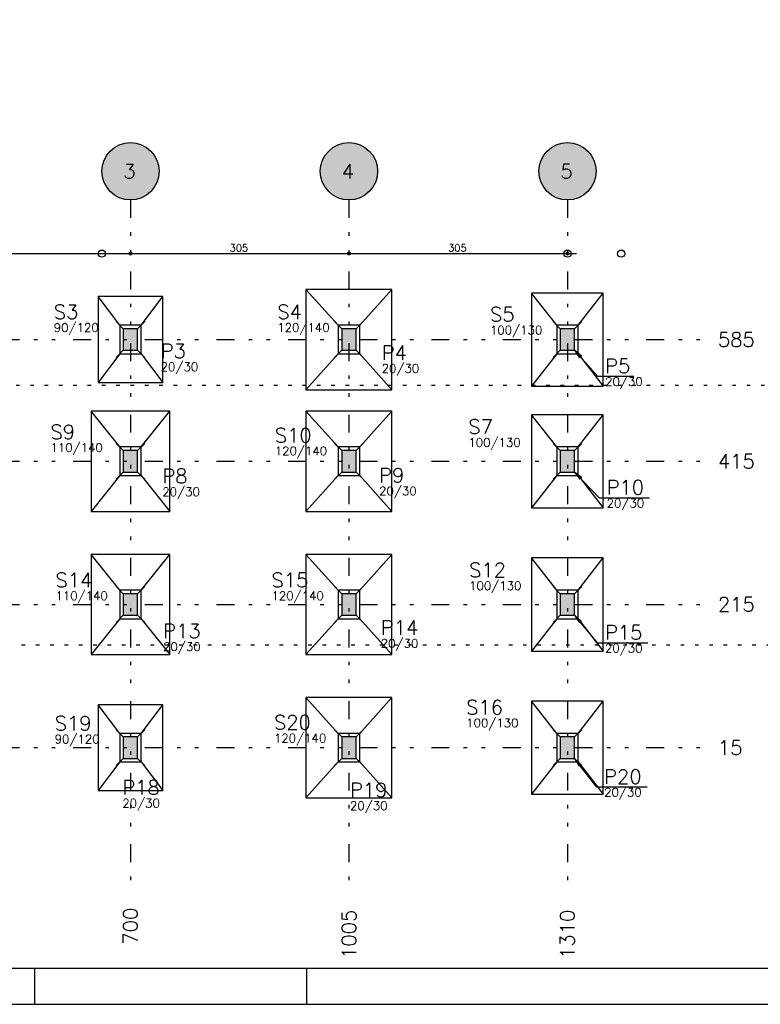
# Model space of a CAD drawing. Extents: x 0 to 84.1, y 0 to 59.4.
# Tile 2 of 9: x 20.6 to 41.3, y 0 to 27.5. Entities that reach past the tile are written whole.
import ezdxf

# ---------------------------------------------------------------- set-up
doc = ezdxf.new("R2010")
doc.units = 0
doc.header["$MEASUREMENT"] = 0
doc.linetypes.add('ESTILO_TQS_0002', pattern=[0.4, 0.1, -0.3])
doc.linetypes.add('ESTILO_TQS_0004', pattern=[2, 0.5, -0.4, 0.1, -0.4, 0.1, -0.5])
for name, color, linetype in [('1', 1, 'CONTINUOUS'), ('2', 2, 'CONTINUOUS'), ('3', 3, 'CONTINUOUS'), ('6', 6, 'CONTINUOUS'), ('9', 9, 'CONTINUOUS')]:
    doc.layers.add(name, color=color, linetype=linetype)
doc.styles.get("Standard").update_dxf_attribs({"font": 'ROMANS.SHX'})

msp = doc.modelspace()

# ---------------------------------------------------------------- linework, layer by layer
at = {"layer": '1', "linetype": 'ESTILO_TQS_0004'}
for p, q in [((23.68005, 22.46895), (23.68005, 3.26895)), ((29.78005, 22.46895), (29.78005, 3.26895)), ((35.88005, 22.46895), (35.88005, 3.26895)), ((6.08005, 18.56895), (39.68005, 18.56895)), ((6.08005, 15.16895), (39.68005, 15.16895)), ((6.08005, 11.16895), (39.68005, 11.16895)), ((6.08005, 7.16895), (39.68005, 7.16895))]:
    msp.add_line(p, q, dxfattribs=at)
at = {"layer": '1', "linetype": 'Continuous'}
for p, q in [((12.63005, 20.96895), (23.93005, 20.96895)), ((23.43005, 20.96895), (30.03005, 20.96895)), ((23.68005, 20.96895), (23.68005, 20.96895)), ((23.68005, 20.96895), (23.68005, 20.96895)), ((29.53005, 20.96895), (36.13005, 20.96895)), ((29.78005, 20.96895), (29.78005, 20.96895)), ((29.78005, 20.96895), (29.78005, 20.96895)), ((35.88005, 20.96895), (35.88005, 20.96895)), ((23.48005, 18.86895), (23.28005, 19.06895)), ((23.88005, 18.86895), (24.08005, 19.06895)), ((29.58005, 18.86895), (29.38005, 19.06895)), ((29.98005, 18.86895), (30.18005, 19.06895)), ((35.68005, 18.86895), (35.48005, 19.06895)), ((36.08005, 18.86895), (36.28005, 19.06895)), ((23.68005, 18.56895), (23.68005, 18.56895)), ((23.68005, 18.56895), (23.68005, 18.56895)), ((29.78005, 18.56895), (29.78005, 18.56895)), ((29.78005, 18.56895), (29.78005, 18.56895)), ((35.88005, 18.56895), (35.88005, 18.56895)), ((35.88005, 18.56895), (35.88005, 18.56895)), ((23.48005, 18.26895), (23.28005, 18.06895)), ((23.88005, 18.26895), (24.08005, 18.06895)), ((29.58005, 18.26895), (29.38005, 18.06895)), ((29.98005, 18.26895), (30.18005, 18.06895)), ((35.68005, 18.26895), (35.48005, 18.06895)), ((36.08005, 18.26895), (36.28005, 18.06895)), ((23.48005, 15.46895), (23.28005, 15.66895)), ((23.88005, 15.46895), (24.08005, 15.66895)), ((29.58005, 15.46895), (29.38005, 15.66895)), ((29.98005, 15.46895), (30.18005, 15.66895)), ((35.68005, 15.46895), (35.48005, 15.66895)), ((36.08005, 15.46895), (36.28005, 15.66895)), ((23.68005, 15.16895), (23.68005, 15.16895)), ((23.68005, 15.16895), (23.68005, 15.16895)), ((29.78005, 15.16895), (29.78005, 15.16895)), ((29.78005, 15.16895), (29.78005, 15.16895)), ((35.88005, 15.16895), (35.88005, 15.16895)), ((35.88005, 15.16895), (35.88005, 15.16895)), ((23.48005, 14.86895), (23.28005, 14.66895)), ((23.88005, 14.86895), (24.08005, 14.66895)), ((29.58005, 14.86895), (29.38005, 14.66895)), ((29.98005, 14.86895), (30.18005, 14.66895)), ((35.68005, 14.86895), (35.48005, 14.66895)), ((36.08005, 14.86895), (36.28005, 14.66895)), ((23.48005, 11.46895), (23.28005, 11.66895)), ((23.88005, 11.46895), (24.08005, 11.66895)), ((29.58005, 11.46895), (29.38005, 11.66895)), ((29.98005, 11.46895), (30.18005, 11.66895)), ((35.68005, 11.46895), (35.48005, 11.66895)), ((36.08005, 11.46895), (36.28005, 11.66895)), ((23.68005, 11.16895), (23.68005, 11.16895)), ((23.68005, 11.16895), (23.68005, 11.16895)), ((29.78005, 11.16895), (29.78005, 11.16895)), ((29.78005, 11.16895), (29.78005, 11.16895)), ((35.88005, 11.16895), (35.88005, 11.16895)), ((35.88005, 11.16895), (35.88005, 11.16895)), ((23.48005, 10.86895), (23.28005, 10.66895)), ((23.88005, 10.86895), (24.08005, 10.66895)), ((29.58005, 10.86895), (29.38005, 10.66895)), ((29.98005, 10.86895), (30.18005, 10.66895)), ((35.68005, 10.86895), (35.48005, 10.66895)), ((36.08005, 10.86895), (36.28005, 10.66895)), ((23.48005, 7.46895), (23.28005, 7.66895)), ((23.88005, 7.46895), (24.08005, 7.66895)), ((29.58005, 7.46895), (29.38005, 7.66895)), ((29.98005, 7.46895), (30.18005, 7.66895)), ((35.68005, 7.46895), (35.48005, 7.66895)), ((36.08005, 7.46895), (36.28005, 7.66895)), ((23.68005, 7.16895), (23.68005, 7.16895)), ((23.68005, 7.16895), (23.68005, 7.16895)), ((29.78005, 7.16895), (29.78005, 7.16895)), ((29.78005, 7.16895), (29.78005, 7.16895)), ((35.88005, 7.16895), (35.88005, 7.16895)), ((35.88005, 7.16895), (35.88005, 7.16895)), ((23.48005, 6.86895), (23.28005, 6.66895)), ((23.88005, 6.86895), (24.08005, 6.66895)), ((29.58005, 6.86895), (29.38005, 6.66895)), ((29.98005, 6.86895), (30.18005, 6.66895)), ((35.68005, 6.86895), (35.48005, 6.66895)), ((36.08005, 6.86895), (36.28005, 6.66895))]:
    msp.add_line(p, q, dxfattribs=at)
for points in [[(30.98005, 19.96895), (28.58005, 19.96895)], [(28.58005, 19.96895), (28.58005, 17.16895)], [(29.48005, 18.96895), (28.58005, 19.96895)], [(30.08005, 18.96895), (30.98005, 19.96895)], [(30.98005, 17.16895), (30.98005, 19.96895)], [(36.88005, 19.86895), (34.88005, 19.86895)], [(34.88005, 19.86895), (34.88005, 17.26895)], [(35.58005, 18.96895), (34.88005, 19.86895)], [(36.18005, 18.96895), (36.88005, 19.86895)], [(36.88005, 17.26895), (36.88005, 19.86895)], [(24.58005, 19.76895), (22.78005, 19.76895)], [(22.78005, 19.76895), (22.78005, 17.36895)], [(23.38005, 18.96895), (22.78005, 19.76895)], [(23.98005, 18.96895), (24.58005, 19.76895)], [(24.58005, 17.36895), (24.58005, 19.76895)], [(23.38005, 18.16895), (23.98005, 18.16895), (23.98005, 18.96895), (23.38005, 18.96895), (23.38005, 18.16895)], [(29.48005, 18.16895), (30.08005, 18.16895), (30.08005, 18.96895), (29.48005, 18.96895), (29.48005, 18.16895)], [(35.58005, 18.16895), (36.18005, 18.16895), (36.18005, 18.96895), (35.58005, 18.96895), (35.58005, 18.16895)], [(23.38005, 18.16895), (22.78005, 17.36895)], [(23.98005, 18.16895), (24.58005, 17.36895)], [(29.48005, 18.16895), (28.58005, 17.16895)], [(30.08005, 18.16895), (30.98005, 17.16895)], [(35.58005, 18.16895), (34.88005, 17.26895)], [(37.732218, 17.532855), (36.732218, 17.532855), (36.08005, 18.26895), (36.268843, 18.105068), (36.08005, 18.26895), (36.219995, 18.061789)], [(36.18005, 18.16895), (36.88005, 17.26895)], [(22.78005, 17.36895), (24.58005, 17.36895)], [(28.58005, 17.16895), (30.98005, 17.16895)], [(34.88005, 17.26895), (36.88005, 17.26895)], [(24.78005, 16.56895), (22.58005, 16.56895)], [(22.58005, 16.56895), (22.58005, 13.76895)], [(23.38005, 15.56895), (22.58005, 16.56895)], [(23.98005, 15.56895), (24.78005, 16.56895)], [(24.78005, 13.76895), (24.78005, 16.56895)], [(30.98005, 16.56895), (28.58005, 16.56895)], [(28.58005, 16.56895), (28.58005, 13.76895)], [(29.48005, 15.56895), (28.58005, 16.56895)], [(30.08005, 15.56895), (30.98005, 16.56895)], [(30.98005, 13.76895), (30.98005, 16.56895)], [(36.88005, 16.46895), (34.88005, 16.46895)], [(34.88005, 16.46895), (34.88005, 13.86895)], [(35.58005, 15.56895), (34.88005, 16.46895)], [(36.18005, 15.56895), (36.88005, 16.46895)], [(36.88005, 13.86895), (36.88005, 16.46895)], [(23.38005, 14.76895), (23.98005, 14.76895), (23.98005, 15.56895), (23.38005, 15.56895), (23.38005, 14.76895)], [(29.48005, 14.76895), (30.08005, 14.76895), (30.08005, 15.56895), (29.48005, 15.56895), (29.48005, 14.76895)], [(35.58005, 14.76895), (36.18005, 14.76895), (36.18005, 15.56895), (35.58005, 15.56895), (35.58005, 14.76895)], [(38.173746, 14.138612), (36.773746, 14.138612), (36.08005, 14.86895), (36.274408, 14.711708), (36.08005, 14.86895), (36.227088, 14.666763)], [(23.38005, 14.76895), (22.58005, 13.76895)], [(23.98005, 14.76895), (24.78005, 13.76895)], [(29.48005, 14.76895), (28.58005, 13.76895)], [(30.08005, 14.76895), (30.98005, 13.76895)], [(35.58005, 14.76895), (34.88005, 13.86895)], [(36.18005, 14.76895), (36.88005, 13.86895)], [(22.58005, 13.76895), (24.78005, 13.76895)], [(28.58005, 13.76895), (30.98005, 13.76895)], [(34.88005, 13.86895), (36.88005, 13.86895)], [(24.78005, 12.56895), (22.58005, 12.56895)], [(22.58005, 12.56895), (22.58005, 9.76895)], [(23.38005, 11.56895), (22.58005, 12.56895)], [(23.98005, 11.56895), (24.78005, 12.56895)], [(24.78005, 9.76895), (24.78005, 12.56895)], [(30.98005, 12.56895), (28.58005, 12.56895)], [(28.58005, 12.56895), (28.58005, 9.76895)], [(29.48005, 11.56895), (28.58005, 12.56895)], [(30.08005, 11.56895), (30.98005, 12.56895)], [(30.98005, 9.76895), (30.98005, 12.56895)], [(36.88005, 12.46895), (34.88005, 12.46895)], [(34.88005, 12.46895), (34.88005, 9.86895)], [(35.58005, 11.56895), (34.88005, 12.46895)], [(36.18005, 11.56895), (36.88005, 12.46895)], [(36.88005, 9.86895), (36.88005, 12.46895)], [(23.38005, 10.76895), (23.98005, 10.76895), (23.98005, 11.56895), (23.38005, 11.56895), (23.38005, 10.76895)], [(29.48005, 10.76895), (30.08005, 10.76895), (30.08005, 11.56895), (29.48005, 11.56895), (29.48005, 10.76895)], [(35.58005, 10.76895), (36.18005, 10.76895), (36.18005, 11.56895), (35.58005, 11.56895), (35.58005, 10.76895)], [(23.38005, 10.76895), (22.58005, 9.76895)], [(23.98005, 10.76895), (24.78005, 9.76895)], [(29.48005, 10.76895), (28.58005, 9.76895)], [(30.08005, 10.76895), (30.98005, 9.76895)], [(35.58005, 10.76895), (34.88005, 9.86895)], [(38.127216, 10.08708), (36.727216, 10.08708), (36.08005, 10.86895), (36.263231, 10.698818), (36.08005, 10.86895), (36.212955, 10.657205)], [(36.18005, 10.76895), (36.88005, 9.86895)], [(22.58005, 9.76895), (24.78005, 9.76895)], [(28.58005, 9.76895), (30.98005, 9.76895)], [(34.88005, 9.86895), (36.88005, 9.86895)], [(30.98005, 8.56895), (28.58005, 8.56895)], [(28.58005, 8.56895), (28.58005, 5.76895)], [(29.48005, 7.56895), (28.58005, 8.56895)], [(30.08005, 7.56895), (30.98005, 8.56895)], [(30.98005, 5.76895), (30.98005, 8.56895)], [(24.58005, 8.36895), (22.78005, 8.36895)], [(22.78005, 8.36895), (22.78005, 5.96895)], [(23.38005, 7.56895), (22.78005, 8.36895)], [(23.98005, 7.56895), (24.58005, 8.36895)], [(24.58005, 5.96895), (24.58005, 8.36895)], [(36.88005, 8.46895), (34.88005, 8.46895)], [(34.88005, 8.46895), (34.88005, 5.86895)], [(35.58005, 7.56895), (34.88005, 8.46895)], [(36.18005, 7.56895), (36.88005, 8.46895)], [(36.88005, 5.86895), (36.88005, 8.46895)], [(23.38005, 6.76895), (23.98005, 6.76895), (23.98005, 7.56895), (23.38005, 7.56895), (23.38005, 6.76895)], [(29.48005, 6.76895), (30.08005, 6.76895), (30.08005, 7.56895), (29.48005, 7.56895), (29.48005, 6.76895)], [(35.58005, 6.76895), (36.18005, 6.76895), (36.18005, 7.56895), (35.58005, 7.56895), (35.58005, 6.76895)], [(23.38005, 6.76895), (22.78005, 5.96895)], [(23.98005, 6.76895), (24.58005, 5.96895)], [(29.48005, 6.76895), (28.58005, 5.76895)], [(30.08005, 6.76895), (30.98005, 5.76895)], [(35.58005, 6.76895), (34.88005, 5.86895)], [(38.104321, 6.06173), (36.704321, 6.06173), (36.08005, 6.86895), (36.257495, 6.692844), (36.08005, 6.86895), (36.205869, 6.652918)], [(36.18005, 6.76895), (36.88005, 5.86895)], [(22.78005, 5.96895), (24.58005, 5.96895)], [(34.88005, 5.86895), (36.88005, 5.86895)], [(28.58005, 5.76895), (30.98005, 5.76895)]]:
    msp.add_lwpolyline(points, dxfattribs=at)
for centre, radius in [((22.88005, 20.96895), 0.1), ((23.68005, 20.96895), 0.04), ((23.68005, 20.96895), 0.04), ((23.68005, 20.96895), 0.02), ((23.68005, 20.96895), 0.02), ((29.78005, 20.96895), 0.04), ((29.78005, 20.96895), 0.04), ((29.78005, 20.96895), 0.02), ((29.78005, 20.96895), 0.02), ((35.88005, 20.96895), 0.1), ((35.88005, 20.96895), 0.04), ((35.88005, 20.96895), 0.02), ((37.38005, 20.96895), 0.1)]:
    msp.add_circle(centre, radius, dxfattribs=at)
at = {"layer": '2', "linetype": 'Continuous'}
for p, q in [((21, 1), (21, 0)), ((28.600006, 0), (28.600006, 1)), ((0, 0), (84.100006, 0))]:
    msp.add_line(p, q, dxfattribs=at)
msp.add_lwpolyline([(83.100006, 1), (2.5, 1), (2.5, 58.400002), (83.100006, 58.400002), (83.100006, 1)], dxfattribs=at)
for centre in [(23.68005, 23.26895), (29.78005, 23.26895), (35.88005, 23.26895)]:
    msp.add_circle(centre, 0.8, dxfattribs=at)
at = {"layer": '3', "linetype": 'ESTILO_TQS_0002'}
for p, q in [((4.0843, 17.295215), (42.802767, 17.295215)), ((3.840788, 10.038546), (42.754064, 10.038546))]:
    msp.add_line(p, q, dxfattribs=at)
at = {"layer": '6', "linetype": 'Continuous'}
for points in [[(23.48005, 18.26895), (23.88005, 18.26895), (23.88005, 18.86895), (23.48005, 18.86895), (23.48005, 18.26895)], [(29.58005, 18.26895), (29.98005, 18.26895), (29.98005, 18.86895), (29.58005, 18.86895), (29.58005, 18.26895)], [(35.68005, 18.26895), (36.08005, 18.26895), (36.08005, 18.86895), (35.68005, 18.86895), (35.68005, 18.26895)], [(23.48005, 14.86895), (23.88005, 14.86895), (23.88005, 15.46895), (23.48005, 15.46895), (23.48005, 14.86895)], [(29.58005, 14.86895), (29.98005, 14.86895), (29.98005, 15.46895), (29.58005, 15.46895), (29.58005, 14.86895)], [(35.68005, 14.86895), (36.08005, 14.86895), (36.08005, 15.46895), (35.68005, 15.46895), (35.68005, 14.86895)], [(23.48005, 10.86895), (23.88005, 10.86895), (23.88005, 11.46895), (23.48005, 11.46895), (23.48005, 10.86895)], [(29.58005, 10.86895), (29.98005, 10.86895), (29.98005, 11.46895), (29.58005, 11.46895), (29.58005, 10.86895)], [(35.68005, 10.86895), (36.08005, 10.86895), (36.08005, 11.46895), (35.68005, 11.46895), (35.68005, 10.86895)], [(23.48005, 6.86895), (23.88005, 6.86895), (23.88005, 7.46895), (23.48005, 7.46895), (23.48005, 6.86895)], [(29.58005, 6.86895), (29.98005, 6.86895), (29.98005, 7.46895), (29.58005, 7.46895), (29.58005, 6.86895)], [(35.68005, 6.86895), (36.08005, 6.86895), (36.08005, 7.46895), (35.68005, 7.46895), (35.68005, 6.86895)]]:
    msp.add_lwpolyline(points, dxfattribs=at)
at = {"layer": '9', "linetype": 'Continuous'}
for points in [[(24.48005, 23.26895), (23.311998, 23.979258), (23.218706, 23.922526)], [(24.48005, 23.26895), (23.412146, 24.022759), (23.311998, 23.979258)], [(24.48005, 23.26895), (23.517285, 24.052217), (23.412146, 24.022759)], [(24.48005, 23.26895), (23.625456, 24.067085), (23.517285, 24.052217)], [(24.48005, 23.26895), (23.734644, 24.067085), (23.625456, 24.067085)], [(24.48005, 23.26895), (23.842815, 24.052217), (23.734644, 24.067085)], [(24.48005, 23.26895), (23.947954, 24.022759), (23.842815, 24.052217)], [(24.48005, 23.26895), (24.048102, 23.979258), (23.947954, 24.022759)], [(24.48005, 23.26895), (24.141394, 23.922526), (24.048102, 23.979258)], [(30.58005, 23.26895), (29.411998, 23.979258), (29.318706, 23.922526)], [(30.58005, 23.26895), (29.512146, 24.022759), (29.411998, 23.979258)], [(30.58005, 23.26895), (29.617285, 24.052217), (29.512146, 24.022759)], [(30.58005, 23.26895), (29.725456, 24.067085), (29.617285, 24.052217)], [(30.58005, 23.26895), (29.834644, 24.067085), (29.725456, 24.067085)], [(30.58005, 23.26895), (29.942815, 24.052217), (29.834644, 24.067085)], [(30.58005, 23.26895), (30.047954, 24.022759), (29.942815, 24.052217)], [(30.58005, 23.26895), (30.148102, 23.979258), (30.047954, 24.022759)], [(30.58005, 23.26895), (30.241394, 23.922526), (30.148102, 23.979258)], [(36.68005, 23.26895), (35.511998, 23.979258), (35.418706, 23.922526)], [(36.68005, 23.26895), (35.612146, 24.022759), (35.511998, 23.979258)], [(36.68005, 23.26895), (35.717285, 24.052217), (35.612146, 24.022759)], [(36.68005, 23.26895), (35.825456, 24.067085), (35.717285, 24.052217)], [(36.68005, 23.26895), (35.934644, 24.067085), (35.825456, 24.067085)], [(36.68005, 23.26895), (36.042815, 24.052217), (35.934644, 24.067085)], [(36.68005, 23.26895), (36.147954, 24.022759), (36.042815, 24.052217)], [(36.68005, 23.26895), (36.248102, 23.979258), (36.147954, 24.022759)], [(36.68005, 23.26895), (36.341394, 23.922526), (36.248102, 23.979258)], [(24.48005, 23.26895), (22.996514, 23.684617), (22.946281, 23.587671)], [(24.48005, 23.26895), (23.059481, 23.77382), (22.996514, 23.684617)], [(24.48005, 23.26895), (23.134007, 23.853619), (23.059481, 23.77382)], [(24.48005, 23.26895), (23.218706, 23.922526), (23.134007, 23.853619)], [(24.48005, 23.26895), (24.226093, 23.853619), (24.141394, 23.922526)], [(24.48005, 23.26895), (24.300619, 23.77382), (24.226093, 23.853619)], [(24.48005, 23.26895), (24.363586, 23.684617), (24.300619, 23.77382)], [(24.48005, 23.26895), (24.413819, 23.587671), (24.363586, 23.684617)], [(30.58005, 23.26895), (29.096514, 23.684617), (29.046281, 23.587671)], [(30.58005, 23.26895), (29.159481, 23.77382), (29.096514, 23.684617)], [(30.58005, 23.26895), (29.234007, 23.853619), (29.159481, 23.77382)], [(30.58005, 23.26895), (29.318706, 23.922526), (29.234007, 23.853619)], [(30.58005, 23.26895), (30.326093, 23.853619), (30.241394, 23.922526)], [(30.58005, 23.26895), (30.400619, 23.77382), (30.326093, 23.853619)], [(30.58005, 23.26895), (30.463586, 23.684617), (30.400619, 23.77382)], [(30.58005, 23.26895), (30.513819, 23.587671), (30.463586, 23.684617)], [(36.68005, 23.26895), (35.196514, 23.684617), (35.146281, 23.587671)], [(36.68005, 23.26895), (35.259481, 23.77382), (35.196514, 23.684617)], [(36.68005, 23.26895), (35.334007, 23.853619), (35.259481, 23.77382)], [(36.68005, 23.26895), (35.418706, 23.922526), (35.334007, 23.853619)], [(36.68005, 23.26895), (36.426093, 23.853619), (36.341394, 23.922526)], [(36.68005, 23.26895), (36.500619, 23.77382), (36.426093, 23.853619)], [(36.68005, 23.26895), (36.563586, 23.684617), (36.500619, 23.77382)], [(36.68005, 23.26895), (36.613819, 23.587671), (36.563586, 23.684617)], [(24.48005, 23.26895), (22.909716, 23.484787), (22.887501, 23.377883)], [(24.48005, 23.26895), (22.946281, 23.587671), (22.909716, 23.484787)], [(24.48005, 23.26895), (24.450384, 23.484787), (24.413819, 23.587671)], [(24.48005, 23.26895), (24.472599, 23.377883), (24.450384, 23.484787)], [(30.58005, 23.26895), (29.009716, 23.484787), (28.987501, 23.377883)], [(30.58005, 23.26895), (29.046281, 23.587671), (29.009716, 23.484787)], [(30.58005, 23.26895), (30.550384, 23.484787), (30.513819, 23.587671)], [(30.58005, 23.26895), (30.572599, 23.377883), (30.550384, 23.484787)], [(36.68005, 23.26895), (35.109716, 23.484787), (35.087501, 23.377883)], [(36.68005, 23.26895), (35.146281, 23.587671), (35.109716, 23.484787)], [(36.68005, 23.26895), (36.650384, 23.484787), (36.613819, 23.587671)], [(36.68005, 23.26895), (36.672599, 23.377883), (36.650384, 23.484787)], [(24.48005, 23.26895), (22.887501, 23.377883), (22.88005, 23.26895)], [(24.48005, 23.26895), (22.88005, 23.26895), (22.887501, 23.160017)], [(24.48005, 23.26895), (22.887501, 23.160017), (22.909716, 23.053113)], [(24.48005, 23.26895), (22.909716, 23.053113), (22.946281, 22.950229)], [(24.48005, 23.26895), (22.946281, 22.950229), (22.996514, 22.853283)], [(24.48005, 23.26895), (22.996514, 22.853283), (23.059481, 22.76408)], [(24.48005, 23.26895), (23.059481, 22.76408), (23.134007, 22.684281)], [(24.48005, 23.26895), (23.134007, 22.684281), (23.218706, 22.615374)], [(24.48005, 23.26895), (23.218706, 22.615374), (23.311998, 22.558642)], [(24.48005, 23.26895), (23.311998, 22.558642), (23.412146, 22.515141)], [(24.48005, 23.26895), (23.412146, 22.515141), (23.517285, 22.485683)], [(24.48005, 23.26895), (23.517285, 22.485683), (23.625456, 22.470815)], [(24.48005, 23.26895), (23.625456, 22.470815), (23.734644, 22.470815)], [(24.48005, 23.26895), (23.734644, 22.470815), (23.842815, 22.485683)], [(24.48005, 23.26895), (23.842815, 22.485683), (23.947954, 22.515141)], [(24.48005, 23.26895), (23.947954, 22.515141), (24.048102, 22.558642)], [(24.48005, 23.26895), (24.048102, 22.558642), (24.141394, 22.615374)], [(24.48005, 23.26895), (24.141394, 22.615374), (24.226093, 22.684281)], [(24.48005, 23.26895), (24.226093, 22.684281), (24.300619, 22.76408)], [(24.48005, 23.26895), (24.300619, 22.76408), (24.363586, 22.853283)], [(24.48005, 23.26895), (24.363586, 22.853283), (24.413819, 22.950229)], [(24.48005, 23.26895), (24.413819, 22.950229), (24.450384, 23.053113)], [(24.48005, 23.26895), (24.450384, 23.053113), (24.472599, 23.160017)], [(24.48005, 23.26895), (24.472599, 23.160017), (24.48005, 23.26895)], [(30.58005, 23.26895), (28.987501, 23.377883), (28.98005, 23.26895)], [(30.58005, 23.26895), (28.98005, 23.26895), (28.987501, 23.160017)], [(30.58005, 23.26895), (28.987501, 23.160017), (29.009716, 23.053113)], [(30.58005, 23.26895), (29.009716, 23.053113), (29.046281, 22.950229)], [(30.58005, 23.26895), (29.046281, 22.950229), (29.096514, 22.853283)], [(30.58005, 23.26895), (29.096514, 22.853283), (29.159481, 22.76408)], [(30.58005, 23.26895), (29.159481, 22.76408), (29.234007, 22.684281)], [(30.58005, 23.26895), (29.234007, 22.684281), (29.318706, 22.615374)], [(30.58005, 23.26895), (29.318706, 22.615374), (29.411998, 22.558642)], [(30.58005, 23.26895), (29.411998, 22.558642), (29.512146, 22.515141)], [(30.58005, 23.26895), (29.512146, 22.515141), (29.617285, 22.485683)], [(30.58005, 23.26895), (29.617285, 22.485683), (29.725456, 22.470815)], [(30.58005, 23.26895), (29.725456, 22.470815), (29.834644, 22.470815)], [(30.58005, 23.26895), (29.834644, 22.470815), (29.942815, 22.485683)], [(30.58005, 23.26895), (29.942815, 22.485683), (30.047954, 22.515141)], [(30.58005, 23.26895), (30.047954, 22.515141), (30.148102, 22.558642)], [(30.58005, 23.26895), (30.148102, 22.558642), (30.241394, 22.615374)], [(30.58005, 23.26895), (30.241394, 22.615374), (30.326093, 22.684281)], [(30.58005, 23.26895), (30.326093, 22.684281), (30.400619, 22.76408)], [(30.58005, 23.26895), (30.400619, 22.76408), (30.463586, 22.853283)], [(30.58005, 23.26895), (30.463586, 22.853283), (30.513819, 22.950229)], [(30.58005, 23.26895), (30.513819, 22.950229), (30.550384, 23.053113)], [(30.58005, 23.26895), (30.550384, 23.053113), (30.572599, 23.160017)], [(30.58005, 23.26895), (30.572599, 23.160017), (30.58005, 23.26895)], [(36.68005, 23.26895), (35.087501, 23.377883), (35.08005, 23.26895)], [(36.68005, 23.26895), (35.08005, 23.26895), (35.087501, 23.160017)], [(36.68005, 23.26895), (35.087501, 23.160017), (35.109716, 23.053113)], [(36.68005, 23.26895), (35.109716, 23.053113), (35.146281, 22.950229)], [(36.68005, 23.26895), (35.146281, 22.950229), (35.196514, 22.853283)], [(36.68005, 23.26895), (35.196514, 22.853283), (35.259481, 22.76408)], [(36.68005, 23.26895), (35.259481, 22.76408), (35.334007, 22.684281)], [(36.68005, 23.26895), (35.334007, 22.684281), (35.418706, 22.615374)], [(36.68005, 23.26895), (35.418706, 22.615374), (35.511998, 22.558642)], [(36.68005, 23.26895), (35.511998, 22.558642), (35.612146, 22.515141)], [(36.68005, 23.26895), (35.612146, 22.515141), (35.717285, 22.485683)], [(36.68005, 23.26895), (35.717285, 22.485683), (35.825456, 22.470815)], [(36.68005, 23.26895), (35.825456, 22.470815), (35.934644, 22.470815)], [(36.68005, 23.26895), (35.934644, 22.470815), (36.042815, 22.485683)], [(36.68005, 23.26895), (36.042815, 22.485683), (36.147954, 22.515141)], [(36.68005, 23.26895), (36.147954, 22.515141), (36.248102, 22.558642)], [(36.68005, 23.26895), (36.248102, 22.558642), (36.341394, 22.615374)], [(36.68005, 23.26895), (36.341394, 22.615374), (36.426093, 22.684281)], [(36.68005, 23.26895), (36.426093, 22.684281), (36.500619, 22.76408)], [(36.68005, 23.26895), (36.500619, 22.76408), (36.563586, 22.853283)], [(36.68005, 23.26895), (36.563586, 22.853283), (36.613819, 22.950229)], [(36.68005, 23.26895), (36.613819, 22.950229), (36.650384, 23.053113)], [(36.68005, 23.26895), (36.650384, 23.053113), (36.672599, 23.160017)], [(36.68005, 23.26895), (36.672599, 23.160017), (36.68005, 23.26895)], [(23.48005, 18.26895), (23.88005, 18.26895), (23.88005, 18.86895)], [(23.48005, 18.26895), (23.88005, 18.86895), (23.48005, 18.86895)], [(23.48005, 18.26895), (23.48005, 18.86895), (23.48005, 18.26895)], [(29.58005, 18.26895), (29.98005, 18.26895), (29.98005, 18.86895)], [(29.58005, 18.26895), (29.98005, 18.86895), (29.58005, 18.86895)], [(29.58005, 18.26895), (29.58005, 18.86895), (29.58005, 18.26895)], [(35.68005, 18.26895), (36.08005, 18.26895), (36.08005, 18.86895)], [(35.68005, 18.26895), (36.08005, 18.86895), (35.68005, 18.86895)], [(35.68005, 18.26895), (35.68005, 18.86895), (35.68005, 18.26895)], [(23.48005, 14.86895), (23.88005, 14.86895), (23.88005, 15.46895)], [(23.48005, 14.86895), (23.88005, 15.46895), (23.48005, 15.46895)], [(23.48005, 14.86895), (23.48005, 15.46895), (23.48005, 14.86895)], [(29.58005, 14.86895), (29.98005, 14.86895), (29.98005, 15.46895)], [(29.58005, 14.86895), (29.98005, 15.46895), (29.58005, 15.46895)], [(29.58005, 14.86895), (29.58005, 15.46895), (29.58005, 14.86895)], [(35.68005, 14.86895), (36.08005, 14.86895), (36.08005, 15.46895)], [(35.68005, 14.86895), (36.08005, 15.46895), (35.68005, 15.46895)], [(35.68005, 14.86895), (35.68005, 15.46895), (35.68005, 14.86895)], [(23.48005, 10.86895), (23.88005, 10.86895), (23.88005, 11.46895)], [(23.48005, 10.86895), (23.88005, 11.46895), (23.48005, 11.46895)], [(23.48005, 10.86895), (23.48005, 11.46895), (23.48005, 10.86895)], [(29.58005, 10.86895), (29.98005, 10.86895), (29.98005, 11.46895)], [(29.58005, 10.86895), (29.98005, 11.46895), (29.58005, 11.46895)], [(29.58005, 10.86895), (29.58005, 11.46895), (29.58005, 10.86895)], [(35.68005, 10.86895), (36.08005, 10.86895), (36.08005, 11.46895)], [(35.68005, 10.86895), (36.08005, 11.46895), (35.68005, 11.46895)], [(35.68005, 10.86895), (35.68005, 11.46895), (35.68005, 10.86895)], [(23.48005, 6.86895), (23.88005, 6.86895), (23.88005, 7.46895)], [(23.48005, 6.86895), (23.88005, 7.46895), (23.48005, 7.46895)], [(23.48005, 6.86895), (23.48005, 7.46895), (23.48005, 6.86895)], [(29.58005, 6.86895), (29.98005, 6.86895), (29.98005, 7.46895)], [(29.58005, 6.86895), (29.98005, 7.46895), (29.58005, 7.46895)], [(29.58005, 6.86895), (29.58005, 7.46895), (29.58005, 6.86895)], [(35.68005, 6.86895), (36.08005, 6.86895), (36.08005, 7.46895)], [(35.68005, 6.86895), (36.08005, 7.46895), (35.68005, 7.46895)], [(35.68005, 6.86895), (35.68005, 7.46895), (35.68005, 6.86895)]]:
    msp.add_solid(points, dxfattribs=at)

# ---------------------------------------------------------------- texts
at = {"layer": '1', "linetype": 'Continuous'}
for s, height, p in [('305', 0.2, (26.45005, 21.02895)), ('305', 0.2, (32.55005, 21.02895)), ('585', 0.4, (40.08005, 18.36895)), ('415', 0.4, (40.08005, 14.96895)), ('215', 0.4, (40.08005, 10.96895)), ('15', 0.4, (40.08005, 6.96895))]:
    msp.add_text(s, height=height, dxfattribs=at).set_placement(p)
for s, p in [('700', (23.88005, 1.66895)), ('1005', (29.98005, 1.26895)), ('1310', (36.08005, 1.26895))]:
    msp.add_text(s, height=0.4, rotation=90, dxfattribs=at).set_placement(p)
at = {"layer": '3', "linetype": 'Continuous'}
for s, p in [('90/120', (21.539302, 18.782856)), ('120/140', (27.778891, 18.782856)), ('100/130', (33.716037, 18.713062)), ('20/30', (24.522081, 17.688128)), ('20/30', (30.691876, 17.641598)), ('20/30', (36.932218, 17.272855)), ('110/140', (21.446243, 15.429386)), ('100/130', (33.114201, 15.572443)), ('120/140', (27.709097, 15.336327)), ('20/30', (24.568611, 14.195068)), ('20/30', (30.622081, 14.218333)), ('20/30', (36.973746, 13.878612)), ('100/130', (33.134964, 11.572443)), ('110/140', (21.585832, 11.289797)), ('120/140', (27.616037, 11.289797)), ('20/30', (30.668611, 9.96242)), ('20/30', (24.591876, 9.869361)), ('20/30', (36.927216, 9.82708)), ('100/130', (33.05191, 7.738552)), ('90/120', (21.562567, 7.289797)), ('120/140', (27.685832, 7.313062)), ('20/30', (36.904321, 5.80173)), ('20/30', (23.4519, 5.497124)), ('20/30', (29.807813, 5.42733))]:
    msp.add_text(s, height=0.24, dxfattribs=at).set_placement(p)
at = {"layer": '6', "linetype": 'Continuous'}
for s, p in [('3', (23.48005, 23.06895)), ('4', (29.58005, 23.06895)), ('5', (35.68005, 23.06895)), ('S3', (21.539302, 19.142856)), ('S4', (27.778891, 19.142856)), ('S5', (33.716037, 19.073062)), ('P3', (24.522081, 18.048128)), ('P4', (30.691876, 18.001598)), ('P5', (36.932218, 17.632855)), ('S7', (33.114201, 15.932443)), ('S9', (21.446243, 15.789386)), ('S10', (27.709097, 15.696327)), ('P8', (24.568611, 14.555068)), ('P9', (30.622081, 14.578333)), ('P10', (36.973746, 14.238612)), ('S12', (33.134964, 11.932443)), ('S14', (21.585832, 11.649797)), ('S15', (27.616037, 11.649797)), ('P13', (24.591876, 10.229361)), ('P14', (30.668611, 10.32242)), ('P15', (36.927216, 10.18708)), ('S16', (33.05191, 8.098552)), ('S19', (21.562567, 7.649797)), ('S20', (27.685832, 7.673062)), ('P20', (36.904321, 6.16173)), ('P18', (23.4519, 5.857124)), ('P19', (29.807813, 5.78733))]:
    msp.add_text(s, height=0.4, dxfattribs=at).set_placement(p)

doc.saveas('drawing.dxf')
